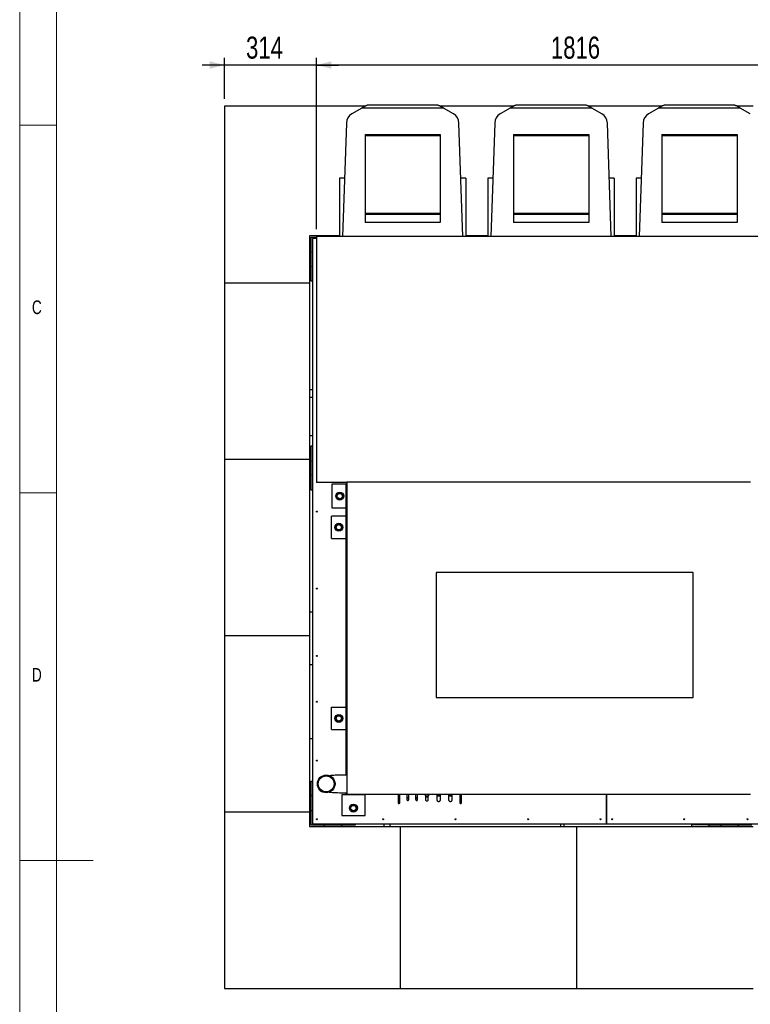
# Model space of a CAD drawing. Header units: millimetres. Extents: x 5 to 589, y 5 to 415.
# Tile 12 of 46: x 5 to 104, y 190 to 324. Entities that reach past the tile are written whole.
import ezdxf

# ---------------------------------------------------------------- set-up
doc = ezdxf.new("R2010")
doc.units = ezdxf.units.MM
doc.layers.add('COTES', color=1, linetype='Continuous')
doc.layers.add('NOTES', color=6, linetype='Continuous')
doc.layers.add('TRAIT-FORT', color=4, linetype='Continuous', lineweight=25)
doc.styles.add('SLDTEXTSTYLE0', font='TXT', dxfattribs={"width": 0.75})
doc.dimstyles.new('SLDDIMSTYLE0', dxfattribs={"dimtxt": 3, "dimasz": 2, "dimexe": 0, "dimexo": 0.0625, "dimgap": 0.75, "dimtad": 1, "dimdec": 0, "dimlfac": 25, "dimrnd": 1e-09, "dimzin": 12, "dimdsep": 46, "dimtxsty": 'SLDTEXTSTYLE0', "dimsah": 1, "dimcen": 0.09, "dimadec": 0, "dimazin": 3, "dimtfac": 1, "dimtdec": 0, "dimtofl": 0, "dimtmove": 0, "dimatfit": 3, "dimfxl": 1, "dimfrac": 2, "dimtolj": 1, "dimtzin": 12, "dimarcsym": 0})
doc.dimstyles.new('SLDDIMSTYLE1', dxfattribs={"dimtxt": 3, "dimasz": 2, "dimexe": 0, "dimexo": 0.0625, "dimgap": 0.75, "dimtad": 1, "dimdec": 0, "dimlfac": 25, "dimrnd": 1e-09, "dimzin": 12, "dimdsep": 46, "dimtxsty": 'SLDTEXTSTYLE0', "dimsah": 1, "dimcen": 0.09, "dimadec": 0, "dimazin": 3, "dimtfac": 1, "dimtdec": 0, "dimtmove": 0, "dimatfit": 0, "dimfxl": 1, "dimfrac": 2, "dimtolj": 1, "dimtzin": 12, "dimarcsym": 0})

# ---------------------------------------------------------------- blocks, each defined once
blk = doc.blocks.new('_D_4')
at = {"layer": 'COTES', "color": 1, "transparency": 16777216}
for p, q in [((45.41, 295.88), (45.41, 319.2)), ((118.07, 295.88), (118.07, 319.2)), ((118.07, 318.2), (45.41, 318.2))]:
    blk.add_line(p, q, dxfattribs=at)
for points in [[(45.41, 318.2), (47.41, 317.7), (47.41, 318.7)], [(118.07, 318.2), (116.07, 318.7), (116.07, 317.7)]]:
    blk.add_solid(points, dxfattribs=at)
at = {"layer": 'COTES', "color": 1, "transparency": 16777216, "insert": (77.31, 322.07), "char_height": 3, "attachment_point": 1, "style": 'SLDTEXTSTYLE0'}
blk.add_mtext('1816', dxfattribs=at)
blk = doc.blocks.new('_D_5')
at = {"layer": 'COTES', "color": 1, "transparency": 16777216}
for p, q in [((32.86, 313.58), (32.86, 319.2)), ((45.41, 295.88), (45.41, 319.2)), ((32.86, 318.2), (29.86, 318.2)), ((45.41, 318.2), (32.86, 318.2)), ((45.41, 318.2), (48.41, 318.2))]:
    blk.add_line(p, q, dxfattribs=at)
for points in [[(32.86, 318.2), (30.86, 318.7), (30.86, 317.7)], [(45.41, 318.2), (47.41, 317.7), (47.41, 318.7)]]:
    blk.add_solid(points, dxfattribs=at)
at = {"layer": 'COTES', "color": 1, "transparency": 16777216, "insert": (35.81, 322.07), "char_height": 3, "attachment_point": 1, "style": 'SLDTEXTSTYLE0'}
blk.add_mtext('314', dxfattribs=at)

msp = doc.modelspace()

# ---------------------------------------------------------------- linework, layer by layer
at = {"color": 7, "linetype": 'Continuous', "lineweight": 18}
for p, q in [((5, 415), (5, 5)), ((10, 410), (10, 10)), ((5, 310), (10, 310)), ((10, 260), (5, 260)), ((5, 210), (15, 210))]:
    msp.add_line(p, q, dxfattribs=at)
at = {"layer": 'TRAIT-FORT', "color": 4, "linetype": 'Continuous', "lineweight": 25}
for p, q in [((32.859, 312.582), (32.859, 288.582)), ((52.01, 312.582), (32.859, 312.582)), ((51.568, 312.326), (50.209, 311.541)), ((52.112, 312.64), (51.568, 312.326)), ((62.694, 312.326), (51.568, 312.326)), ((61.895, 312.726), (52.367, 312.726)), ((61.81, 312.732), (52.452, 312.732)), ((62.694, 312.326), (62.15, 312.64)), ((72.21, 312.582), (62.252, 312.582)), ((64.053, 311.541), (62.694, 312.326)), ((71.768, 312.326), (70.409, 311.541)), ((72.312, 312.64), (71.768, 312.326)), ((82.894, 312.326), (71.768, 312.326)), ((82.095, 312.726), (72.567, 312.726)), ((82.01, 312.732), (72.652, 312.732)), ((82.894, 312.326), (82.35, 312.64)), ((92.41, 312.582), (82.452, 312.582)), ((84.253, 311.541), (82.894, 312.326)), ((91.968, 312.326), (90.609, 311.541)), ((92.512, 312.64), (91.968, 312.326)), ((103.094, 312.326), (91.968, 312.326)), ((102.295, 312.726), (92.767, 312.726)), ((102.21, 312.732), (92.852, 312.732)), ((103.094, 312.326), (102.55, 312.64)), ((104.859, 312.582), (102.652, 312.582)), ((104.453, 311.541), (103.094, 312.326)), ((49.47, 310.311), (48.934, 294.882)), ((65.328, 294.882), (64.792, 310.311)), ((69.67, 310.311), (69.134, 294.882)), ((85.528, 294.882), (84.992, 310.311)), ((89.87, 310.311), (89.334, 294.882)), ((52.011, 308.727), (62.25, 308.727)), ((52.011, 308.727), (52.011, 308.567)), ((62.25, 308.567), (52.011, 308.567)), ((52.011, 308.567), (52.011, 298)), ((62.25, 308.727), (62.25, 308.567)), ((62.25, 308.567), (62.25, 298)), ((72.211, 308.727), (82.45, 308.727)), ((72.211, 308.727), (72.211, 308.567)), ((82.45, 308.567), (72.211, 308.567)), ((72.211, 308.567), (72.211, 298)), ((82.45, 308.727), (82.45, 308.567)), ((82.45, 308.567), (82.45, 298)), ((92.411, 308.727), (102.65, 308.727)), ((92.411, 308.727), (92.411, 308.567)), ((102.65, 308.567), (92.411, 308.567)), ((92.411, 308.567), (92.411, 298)), ((102.65, 308.727), (102.65, 308.567)), ((102.65, 308.567), (102.65, 298)), ((49.21, 302.824), (48.531, 302.824)), ((48.531, 302.824), (48.531, 294.882)), ((65.731, 302.824), (65.052, 302.824)), ((65.731, 302.824), (65.731, 294.882)), ((69.41, 302.824), (68.731, 302.824)), ((68.731, 302.824), (68.731, 294.882)), ((85.931, 302.824), (85.252, 302.824)), ((85.931, 302.824), (85.931, 294.882)), ((89.61, 302.824), (88.931, 302.824)), ((88.931, 302.824), (88.931, 294.882)), ((62.25, 298), (52.011, 298)), ((52.011, 298), (52.011, 297.886)), ((62.25, 297.886), (52.011, 297.886)), ((52.011, 297.886), (52.011, 296.794)), ((62.25, 298), (62.25, 297.886)), ((62.25, 297.886), (62.25, 296.794)), ((82.45, 298), (72.211, 298)), ((72.211, 298), (72.211, 297.886)), ((82.45, 297.886), (72.211, 297.886)), ((72.211, 297.886), (72.211, 296.794)), ((82.45, 298), (82.45, 297.886)), ((82.45, 297.886), (82.45, 296.794)), ((102.65, 298), (92.411, 298)), ((92.411, 298), (92.411, 297.886)), ((102.65, 297.886), (92.411, 297.886)), ((92.411, 297.886), (92.411, 296.794)), ((102.65, 298), (102.65, 297.886)), ((102.65, 297.886), (102.65, 296.794)), ((62.25, 296.794), (52.011, 296.794)), ((82.45, 296.794), (72.211, 296.794)), ((102.65, 296.794), (92.411, 296.794)), ((44.459, 294.982), (44.459, 288.582)), ((48.531, 294.982), (44.459, 294.982)), ((44.659, 288.782), (44.659, 294.782)), ((44.659, 294.782), (45.402, 294.782)), ((45.402, 294.818), (45.402, 261.386)), ((45.402, 294.818), (45.415, 294.818)), ((45.415, 294.882), (45.415, 261.44)), ((118.069, 294.882), (45.415, 294.882)), ((48.078, 294.954), (48.078, 294.982)), ((68.731, 294.982), (65.731, 294.982)), ((88.931, 294.982), (85.931, 294.982)), ((45.402, 294.582), (44.859, 294.582)), ((44.859, 294.582), (44.859, 214.982)), ((32.859, 288.582), (44.459, 288.582)), ((32.859, 288.582), (32.859, 264.582)), ((44.459, 288.582), (44.459, 264.582)), ((44.859, 288.782), (44.659, 288.782)), ((44.859, 274), (44.459, 274)), ((44.459, 273), (44.859, 273)), ((44.459, 267.782), (44.859, 267.782)), ((44.659, 266.382), (44.859, 266.382)), ((44.659, 260.382), (44.659, 266.382)), ((32.859, 264.582), (44.459, 264.582)), ((32.859, 264.582), (32.859, 240.582)), ((44.459, 264.582), (44.459, 240.582)), ((49.549, 261.386), (45.402, 261.386)), ((45.415, 261.44), (49.549, 261.44)), ((49.549, 261.44), (49.549, 218.999)), ((104.472, 261.44), (49.549, 261.44)), ((44.859, 260.382), (44.659, 260.382)), ((47.504, 261.171), (47.504, 257.971)), ((49.462, 261.171), (47.504, 261.171)), ((49.462, 260.98), (49.462, 261.171)), ((49.462, 221.599), (49.462, 260.98)), ((49.462, 260.98), (49.549, 260.98)), ((47.504, 257.971), (49.462, 257.971)), ((47.432, 253.793), (47.432, 256.825)), ((49.462, 256.825), (47.432, 256.825)), ((47.432, 253.793), (49.462, 253.793)), ((96.69, 249.161), (61.69, 249.161)), ((61.69, 249.161), (61.69, 232.161)), ((96.69, 232.161), (96.69, 249.161)), ((44.859, 243.782), (44.459, 243.782)), ((32.859, 240.582), (44.459, 240.582)), ((32.859, 240.582), (32.859, 216.582)), ((44.459, 240.582), (44.459, 216.582)), ((44.859, 236.582), (44.459, 236.582)), ((61.69, 232.161), (96.69, 232.161)), ((47.432, 227.787), (47.432, 230.82)), ((47.432, 230.82), (49.462, 230.82)), ((47.432, 227.787), (49.462, 227.787)), ((44.459, 226.582), (44.859, 226.582)), ((47.341, 221.525), (47.184, 221.508)), ((47.523, 221.543), (47.341, 221.525)), ((47.588, 221.548), (47.523, 221.543)), ((47.772, 221.563), (47.588, 221.548)), ((47.958, 221.575), (47.772, 221.563)), ((48.145, 221.585), (47.958, 221.575)), ((48.206, 221.588), (48.145, 221.585)), ((48.394, 221.594), (48.206, 221.588)), ((48.583, 221.599), (48.394, 221.594)), ((48.647, 221.6), (48.583, 221.599)), ((48.647, 221.599), (48.647, 221.6)), ((49.549, 221.599), (48.647, 221.599)), ((44.659, 214.782), (44.659, 220.782)), ((44.659, 220.782), (44.859, 220.782)), ((45.931, 219.499), (45.931, 219.4)), ((45.931, 219.4), (45.931, 219.498)), ((45.931, 219.4), (45.931, 219.498)), ((45.931, 219.4), (45.932, 219.4)), ((45.931, 219.4), (45.931, 219.4)), ((45.931, 219.4), (45.931, 219.4)), ((45.932, 219.4), (45.932, 219.498)), ((45.932, 219.4), (45.932, 219.498)), ((45.932, 219.4), (45.932, 219.4)), ((45.932, 219.4), (45.933, 219.4)), ((45.932, 219.4), (45.932, 219.4)), ((45.933, 219.4), (45.933, 219.497)), ((45.933, 219.4), (45.933, 219.496)), ((45.933, 219.4), (45.934, 219.4)), ((45.933, 219.4), (45.933, 219.4)), ((45.934, 219.4), (45.934, 219.496)), ((45.934, 219.4), (45.935, 219.4)), ((45.935, 219.399), (45.935, 219.495)), ((45.935, 219.4), (45.935, 219.495)), ((45.935, 219.399), (45.935, 219.495)), ((45.935, 219.4), (45.935, 219.399)), ((45.935, 219.399), (45.936, 219.399)), ((45.935, 219.399), (45.935, 219.399)), ((45.936, 219.399), (45.936, 219.494)), ((45.936, 219.399), (45.936, 219.494)), ((45.936, 219.399), (45.937, 219.399)), ((45.936, 219.399), (45.936, 219.399)), ((45.937, 219.399), (45.937, 219.493)), ((45.937, 219.399), (45.937, 219.399)), ((45.937, 219.399), (45.938, 219.399)), ((45.938, 219.399), (45.938, 219.492)), ((45.938, 219.399), (45.938, 219.492)), ((45.938, 219.399), (45.939, 219.399)), ((45.938, 219.399), (45.938, 219.399)), ((45.939, 219.399), (45.939, 219.492)), ((45.939, 219.399), (45.939, 219.491)), ((45.939, 219.399), (45.94, 219.399)), ((45.939, 219.399), (45.939, 219.399)), ((45.94, 219.399), (45.94, 219.49)), ((45.94, 219.399), (45.941, 219.399)), ((45.94, 219.399), (45.94, 219.399)), ((45.941, 219.399), (45.941, 219.49)), ((45.941, 219.399), (45.942, 219.398)), ((45.942, 219.398), (45.942, 219.489)), ((45.942, 219.398), (45.942, 219.489)), ((45.942, 219.398), (45.943, 219.398)), ((45.942, 219.398), (45.942, 219.398)), ((45.943, 219.398), (45.943, 219.488)), ((45.943, 219.398), (45.943, 219.488)), ((45.943, 219.398), (45.944, 219.398)), ((45.943, 219.398), (45.943, 219.398)), ((45.944, 219.398), (45.944, 219.487)), ((45.944, 219.398), (45.945, 219.398)), ((45.945, 219.398), (45.945, 219.486)), ((45.945, 219.398), (45.945, 219.486)), ((45.945, 219.398), (45.946, 219.398)), ((45.945, 219.398), (45.945, 219.398)), ((45.946, 219.398), (45.946, 219.485)), ((45.946, 219.398), (45.947, 219.398)), ((45.947, 219.398), (45.947, 219.485)), ((45.947, 219.398), (45.947, 219.484)), ((45.947, 219.398), (45.948, 219.398)), ((45.947, 219.398), (45.947, 219.398)), ((45.948, 219.398), (45.948, 219.484)), ((45.948, 219.398), (45.949, 219.397)), ((45.949, 219.483), (45.949, 219.397)), ((45.949, 219.397), (45.95, 219.397)), ((45.95, 219.482), (45.95, 219.397)), ((45.95, 219.482), (45.95, 219.397)), ((45.95, 219.397), (45.951, 219.397)), ((45.95, 219.397), (45.95, 219.397)), ((45.951, 219.481), (45.951, 219.397)), ((45.951, 219.397), (45.952, 219.397)), ((45.952, 219.481), (45.952, 219.397)), ((45.952, 219.48), (45.952, 219.397)), ((45.952, 219.397), (45.953, 219.397)), ((45.952, 219.397), (45.952, 219.397)), ((45.953, 219.397), (45.954, 219.397)), ((45.954, 219.479), (45.954, 219.397)), ((45.954, 219.397), (45.955, 219.397)), ((45.955, 219.478), (45.955, 219.397)), ((45.955, 219.477), (45.955, 219.397)), ((45.955, 219.397), (45.956, 219.396)), ((45.955, 219.397), (45.955, 219.397)), ((45.956, 219.477), (45.956, 219.396)), ((45.956, 219.396), (45.957, 219.396)), ((45.957, 219.396), (45.958, 219.396)), ((45.958, 219.475), (45.958, 219.396)), ((45.958, 219.396), (45.959, 219.396)), ((45.959, 219.475), (45.959, 219.396)), ((45.959, 219.474), (45.959, 219.396)), ((45.959, 219.396), (45.96, 219.396)), ((45.959, 219.396), (45.959, 219.396)), ((45.96, 219.396), (45.961, 219.396)), ((45.961, 219.473), (45.961, 219.396)), ((45.961, 219.396), (45.962, 219.396)), ((45.962, 219.472), (45.962, 219.396)), ((45.962, 219.396), (45.963, 219.396)), ((45.963, 219.471), (45.963, 219.395)), ((45.963, 219.471), (45.963, 219.396)), ((45.963, 219.396), (45.963, 219.395)), ((45.963, 219.395), (45.964, 219.395)), ((45.964, 219.395), (45.965, 219.395)), ((45.965, 219.469), (45.965, 219.395)), ((45.965, 219.395), (45.966, 219.395)), ((45.966, 219.469), (45.966, 219.395)), ((45.966, 219.395), (45.967, 219.395)), ((45.967, 219.468), (45.967, 219.395)), ((45.967, 219.395), (45.968, 219.395)), ((45.968, 219.467), (45.968, 219.395)), ((45.968, 219.395), (45.969, 219.395)), ((45.969, 219.467), (45.969, 219.395)), ((45.969, 219.466), (45.969, 219.395)), ((45.969, 219.395), (45.97, 219.394)), ((45.969, 219.395), (45.969, 219.395)), ((45.97, 219.465), (45.97, 219.394)), ((45.97, 219.394), (45.971, 219.394)), ((45.971, 219.465), (45.971, 219.394)), ((45.971, 219.394), (45.972, 219.394)), ((45.971, 219.394), (45.971, 219.394)), ((45.972, 219.394), (45.973, 219.394)), ((45.973, 219.463), (45.973, 219.394)), ((45.973, 219.394), (45.974, 219.394)), ((45.974, 219.463), (45.974, 219.394)), ((45.974, 219.394), (45.975, 219.394)), ((45.975, 219.462), (45.975, 219.394)), ((45.975, 219.461), (45.975, 219.394)), ((45.975, 219.394), (45.976, 219.394)), ((45.975, 219.394), (45.975, 219.394)), ((45.976, 219.46), (45.976, 219.394)), ((45.976, 219.394), (45.977, 219.393)), ((45.977, 219.46), (45.977, 219.393)), ((45.977, 219.393), (45.978, 219.393)), ((45.978, 219.459), (45.978, 219.393)), ((45.978, 219.393), (46.079, 219.38)), ((46.079, 219.38), (46.094, 219.378)), ((47.128, 219.271), (47.298, 219.257)), ((47.298, 219.257), (47.585, 219.238)), ((47.585, 219.238), (47.873, 219.223)), ((47.873, 219.223), (47.967, 219.219)), ((47.967, 219.219), (48.257, 219.209)), ((48.257, 219.209), (48.548, 219.202)), ((48.548, 219.202), (48.647, 219.201)), ((48.647, 219.201), (49.549, 219.201)), ((48.841, 218.904), (48.841, 216.086)), ((52.041, 218.904), (48.841, 218.904)), ((49.462, 218.999), (49.462, 219.201)), ((49.549, 218.999), (49.462, 218.999)), ((49.549, 218.999), (104.472, 218.999)), ((52.041, 216.086), (52.041, 218.904)), ((56.501, 218.999), (56.501, 218.122)), ((56.755, 218.122), (56.755, 218.999)), ((57.7, 218.999), (57.7, 218.522)), ((57.7, 218.522), (57.7, 218.268)), ((57.7, 218.522), (57.827, 218.522)), ((57.827, 218.522), (57.954, 218.522)), ((57.954, 218.522), (57.954, 218.999)), ((57.954, 218.268), (57.954, 218.522)), ((58.9, 218.999), (58.9, 218.522)), ((58.9, 218.522), (58.9, 218.268)), ((58.9, 218.522), (59.154, 218.522)), ((59.154, 218.522), (59.154, 218.999)), ((59.154, 218.268), (59.154, 218.522)), ((60.173, 218.999), (60.173, 218.849)), ((60.173, 218.849), (60.237, 218.649)), ((60.427, 218.849), (60.173, 218.849)), ((60.237, 218.649), (60.237, 218.268)), ((60.237, 218.649), (60.427, 218.649)), ((60.681, 218.849), (60.427, 218.849)), ((60.427, 218.649), (60.618, 218.649)), ((60.618, 218.649), (60.681, 218.849)), ((60.618, 218.268), (60.618, 218.649)), ((60.681, 218.849), (60.681, 218.999)), ((61.773, 218.999), (61.773, 218.776)), ((61.773, 218.777), (61.773, 218.268)), ((61.773, 218.776), (62.027, 218.776)), ((62.027, 218.776), (62.281, 218.776)), ((62.281, 218.776), (62.281, 218.999)), ((62.281, 218.268), (62.281, 218.776)), ((63.373, 218.999), (63.373, 218.776)), ((63.373, 218.777), (63.373, 218.268)), ((63.373, 218.776), (63.627, 218.776)), ((63.627, 218.776), (63.881, 218.776)), ((63.881, 218.776), (63.881, 218.999)), ((63.881, 218.268), (63.881, 218.776)), ((64.9, 218.999), (64.9, 218.122)), ((65.154, 218.122), (65.154, 218.999)), ((84.859, 218.999), (84.859, 214.982)), ((84.859, 214.982), (84.859, 218.999)), ((56.501, 218.122), (56.501, 217.868)), ((56.501, 218.122), (56.755, 218.122)), ((56.755, 217.868), (56.755, 218.122)), ((64.9, 218.122), (64.9, 217.868)), ((64.9, 218.122), (65.027, 218.122)), ((65.027, 218.122), (65.154, 218.122)), ((65.154, 217.868), (65.154, 218.122)), ((32.859, 216.582), (44.459, 216.582)), ((32.859, 216.582), (32.859, 192.582)), ((44.459, 216.582), (44.459, 214.582)), ((48.841, 216.086), (52.041, 216.086)), ((44.459, 214.582), (56.859, 214.582)), ((50.659, 214.782), (44.659, 214.782)), ((44.859, 214.982), (84.859, 214.982)), ((46.459, 214.782), (46.459, 214.582)), ((48.859, 214.582), (48.859, 214.782)), ((50.659, 214.982), (50.659, 214.782)), ((54.556, 214.982), (54.556, 214.582)), ((55.408, 214.582), (55.408, 214.982)), ((56.859, 192.582), (56.859, 214.582)), ((56.859, 214.582), (80.859, 214.582)), ((78.605, 214.982), (78.605, 214.582)), ((79.113, 214.582), (79.113, 214.982)), ((80.859, 192.582), (80.859, 214.582)), ((80.859, 214.582), (104.859, 214.582)), ((84.859, 214.982), (128.459, 214.982)), ((84.859, 214.982), (84.859, 214.982)), ((96.459, 214.982), (96.459, 214.869)), ((96.459, 214.869), (96.459, 214.582)), ((96.459, 214.869), (97.659, 214.869)), ((97.659, 214.869), (98.659, 214.869)), ((98.659, 214.782), (98.659, 214.982)), ((104.659, 214.782), (98.659, 214.782)), ((98.859, 214.582), (98.859, 214.782)), ((100.459, 214.782), (100.459, 214.582)), ((102.859, 214.582), (102.859, 214.782)), ((32.859, 192.582), (56.859, 192.582)), ((56.859, 192.582), (80.859, 192.582)), ((80.859, 192.582), (104.859, 192.582))]:
    msp.add_line(p, q, dxfattribs=at)
for centre, radius in [((48.562, 259.558), 0.54), ((48.562, 259.558), 0.361), ((45.459, 257.44), 0.068), ((48.442, 255.31), 0.54), ((48.442, 255.31), 0.361), ((45.459, 246.982), 0.068), ((45.459, 237.815), 0.068), ((45.459, 231.582), 0.068), ((48.442, 229.31), 0.54), ((48.442, 229.31), 0.361), ((45.459, 223.582), 0.068), ((46.723, 220.4), 1.2), ((46.723, 220.4), 1.08), ((50.426, 217.11), 0.54), ((50.426, 217.11), 0.361), ((45.459, 215.582), 0.068), ((54.471, 215.582), 0.068), ((64.334, 215.582), 0.068), ((74.197, 215.582), 0.068), ((84.059, 215.582), 0.068), ((85.659, 215.582), 0.068), ((95.459, 215.582), 0.068), ((104.059, 215.582), 0.068)]:
    msp.add_circle(centre, radius, dxfattribs=at)
for centre, radius, start, end in [((52.452, 312.052), 0.68, 90, 97.15807), ((61.81, 312.052), 0.68, 82.84193, 90), ((72.652, 312.052), 0.68, 90, 97.15807), ((82.01, 312.052), 0.68, 82.84193, 90), ((92.852, 312.052), 0.68, 90, 97.15807), ((102.21, 312.052), 0.68, 82.84193, 90), ((50.863, 310.311), 1.393, 118.02652, 180), ((63.398, 310.311), 1.393, 0, 61.97348), ((71.063, 310.311), 1.393, 118.02652, 180), ((83.598, 310.311), 1.393, 360, 61.97348), ((91.263, 310.311), 1.393, 118.02652, 180), ((47.659, 291.782), 3.2, 75.62904, 104.37096), ((47.659, 291.782), 3.16, 78.80474, 101.19526), ((45.459, 293.982), 0.068, 147.81619, 212.18381), ((47.659, 291.782), 3.16, 161.68935, 198.31065), ((45.459, 286.282), 0.068, 147.81619, 212.18381), ((45.459, 278.582), 0.068, 147.81619, 212.18381), ((45.459, 272.082), 0.068, 147.81619, 212.18381), ((45.459, 265.582), 0.068, 147.81619, 212.18381), ((47.659, 263.382), 3.16, 161.68935, 198.31065), ((47.659, 217.782), 3.2, 159.63587, 200.36413), ((47.659, 217.782), 3.16, 161.68935, 198.31065)]:
    msp.add_arc(centre, radius, start, end, dxfattribs=at)
for points, knots in [([(52.367, 312.726), (52.365, 312.726), (52.356, 312.725), (52.302, 312.716), (52.217, 312.694), (52.147, 312.658), (52.112, 312.64)], [0, 0, 0, 0, 0.0667211, 0.2322057, 0.6108623, 1, 1, 1, 1]), ([(62.15, 312.64), (62.113, 312.659), (62.038, 312.697), (61.953, 312.718), (61.907, 312.725), (61.897, 312.726), (61.895, 312.726), (61.895, 312.726)], [0, 0, 0, 0, 0.4076465, 0.8141196, 0.9175656, 0.9839012, 1, 1, 1, 1]), ([(72.567, 312.726), (72.565, 312.726), (72.556, 312.725), (72.502, 312.716), (72.417, 312.694), (72.347, 312.658), (72.312, 312.64)], [0, 0, 0, 0, 0.06672108, 0.23220571, 0.61086235, 1, 1, 1, 1]), ([(82.35, 312.64), (82.313, 312.659), (82.238, 312.697), (82.153, 312.718), (82.107, 312.725), (82.097, 312.726), (82.095, 312.726), (82.095, 312.726)], [0, 0, 0, 0, 0.4076465, 0.8141196, 0.9175656, 0.9839012, 1, 1, 1, 1]), ([(92.767, 312.726), (92.765, 312.726), (92.756, 312.725), (92.702, 312.716), (92.617, 312.694), (92.547, 312.658), (92.512, 312.64)], [0, 0, 0, 0, 0.0667211, 0.2322057, 0.6108623, 1, 1, 1, 1]), ([(102.55, 312.64), (102.513, 312.659), (102.438, 312.697), (102.353, 312.718), (102.307, 312.725), (102.297, 312.726), (102.295, 312.726), (102.295, 312.726)], [0, 0, 0, 0, 0.4076465, 0.8141196, 0.9175656, 0.9839012, 1, 1, 1, 1]), ([(48.183, 259.78), (48.232, 259.808), (48.312, 259.854), (48.429, 259.92), (48.507, 259.964), (48.552, 259.99), (48.565, 259.997)], [0, 0, 0, 0, 0.3862435, 0.6384308, 0.8974327, 1, 1, 1, 1]), ([(48.943, 259.775), (48.91, 259.794), (48.844, 259.833), (48.745, 259.891), (48.651, 259.946), (48.594, 259.98), (48.565, 259.997)], [0, 0, 0, 0, 0.2646059, 0.5349496, 0.7653441, 1, 1, 1, 1]), ([(48.18, 259.341), (48.181, 259.38), (48.181, 259.457), (48.182, 259.571), (48.183, 259.68), (48.183, 259.747), (48.183, 259.78)], [0, 0, 0, 0, 0.2646059, 0.5349496, 0.7653441, 1, 1, 1, 1]), ([(48.18, 259.341), (48.213, 259.322), (48.28, 259.283), (48.378, 259.226), (48.472, 259.17), (48.53, 259.137), (48.559, 259.12)], [0, 0, 0, 0, 0.26460585, 0.53494964, 0.7653441, 1, 1, 1, 1]), ([(48.559, 259.12), (48.607, 259.147), (48.688, 259.193), (48.804, 259.259), (48.883, 259.304), (48.927, 259.329), (48.94, 259.336)], [0, 0, 0, 0, 0.3862435, 0.6384308, 0.8974327, 1, 1, 1, 1]), ([(48.943, 259.775), (48.943, 259.737), (48.942, 259.66), (48.942, 259.546), (48.941, 259.437), (48.94, 259.37), (48.94, 259.336)], [0, 0, 0, 0, 0.2646059, 0.5349496, 0.7653441, 1, 1, 1, 1]), ([(48.06, 255.093), (48.061, 255.132), (48.061, 255.209), (48.062, 255.323), (48.063, 255.432), (48.063, 255.499), (48.063, 255.532)], [0, 0, 0, 0, 0.2646059, 0.5349496, 0.7653441, 1, 1, 1, 1]), ([(48.06, 255.093), (48.093, 255.074), (48.16, 255.035), (48.258, 254.978), (48.352, 254.922), (48.41, 254.889), (48.439, 254.872)], [0, 0, 0, 0, 0.26460585, 0.53494964, 0.7653441, 1, 1, 1, 1]), ([(48.063, 255.532), (48.112, 255.56), (48.192, 255.606), (48.309, 255.672), (48.387, 255.716), (48.432, 255.742), (48.445, 255.749)], [0, 0, 0, 0, 0.3862435, 0.6384308, 0.8974327, 1, 1, 1, 1]), ([(48.439, 254.872), (48.487, 254.899), (48.568, 254.945), (48.684, 255.011), (48.763, 255.056), (48.808, 255.081), (48.82, 255.088)], [0, 0, 0, 0, 0.3862435, 0.6384308, 0.8974327, 1, 1, 1, 1]), ([(48.823, 255.527), (48.79, 255.546), (48.724, 255.585), (48.626, 255.643), (48.531, 255.698), (48.474, 255.732), (48.445, 255.749)], [0, 0, 0, 0, 0.2646059, 0.5349496, 0.7653441, 1, 1, 1, 1]), ([(48.823, 255.527), (48.823, 255.489), (48.822, 255.412), (48.822, 255.298), (48.821, 255.189), (48.821, 255.122), (48.82, 255.088)], [0, 0, 0, 0, 0.2646059, 0.5349496, 0.7653441, 1, 1, 1, 1]), ([(48.06, 229.093), (48.061, 229.132), (48.061, 229.209), (48.062, 229.323), (48.063, 229.432), (48.063, 229.499), (48.063, 229.532)], [0, 0, 0, 0, 0.2646059, 0.5349496, 0.7653441, 1, 1, 1, 1]), ([(48.06, 229.093), (48.093, 229.074), (48.16, 229.035), (48.258, 228.978), (48.352, 228.922), (48.41, 228.889), (48.439, 228.872)], [0, 0, 0, 0, 0.26460585, 0.53494964, 0.7653441, 1, 1, 1, 1]), ([(48.063, 229.532), (48.112, 229.56), (48.192, 229.606), (48.309, 229.672), (48.387, 229.716), (48.432, 229.742), (48.445, 229.749)], [0, 0, 0, 0, 0.3862435, 0.6384308, 0.8974327, 1, 1, 1, 1]), ([(48.439, 228.872), (48.487, 228.899), (48.568, 228.945), (48.684, 229.011), (48.763, 229.056), (48.808, 229.081), (48.82, 229.088)], [0, 0, 0, 0, 0.3862435, 0.6384308, 0.8974327, 1, 1, 1, 1]), ([(48.823, 229.527), (48.79, 229.546), (48.724, 229.585), (48.626, 229.643), (48.531, 229.698), (48.474, 229.732), (48.445, 229.749)], [0, 0, 0, 0, 0.2646059, 0.5349496, 0.7653441, 1, 1, 1, 1]), ([(48.823, 229.527), (48.823, 229.489), (48.822, 229.412), (48.822, 229.298), (48.821, 229.189), (48.821, 229.122), (48.82, 229.088)], [0, 0, 0, 0, 0.2646059, 0.5349496, 0.7653441, 1, 1, 1, 1]), ([(57.954, 218.522), (57.954, 218.522), (57.956, 218.522), (57.949, 218.522), (57.929, 218.522), (57.896, 218.522), (57.86, 218.522), (57.823, 218.522), (57.785, 218.522), (57.746, 218.522), (57.718, 218.522), (57.702, 218.522), (57.702, 218.522), (57.702, 218.522)], [0, 0, 0, 0, 0.0037389, 0.1102931, 0.2168473, 0.3234015, 0.4299557, 0.5000465, 0.6066007, 0.7131549, 0.819709, 0.9262632, 1, 1, 1, 1]), ([(59.154, 218.522), (59.154, 218.522), (59.156, 218.522), (59.149, 218.522), (59.129, 218.522), (59.096, 218.522), (59.06, 218.522), (59.023, 218.522), (58.985, 218.522), (58.946, 218.522), (58.918, 218.522), (58.902, 218.522), (58.902, 218.522), (58.902, 218.522)], [0, 0, 0, 0, 0.0037389, 0.1102931, 0.2168473, 0.3234015, 0.4299557, 0.5000465, 0.6066007, 0.7131549, 0.819709, 0.9262632, 1, 1, 1, 1]), ([(60.618, 218.649), (60.618, 218.649), (60.62, 218.649), (60.609, 218.649), (60.579, 218.649), (60.53, 218.649), (60.477, 218.649), (60.42, 218.649), (60.363, 218.649), (60.306, 218.649), (60.263, 218.649), (60.239, 218.649), (60.239, 218.649), (60.239, 218.649)], [0, 0, 0, 0, 0.0038305, 0.1103651, 0.2168997, 0.3234342, 0.4299688, 0.5000467, 0.6065813, 0.7131158, 0.8196504, 0.926185, 1, 1, 1, 1]), ([(62.281, 218.776), (62.281, 218.776), (62.285, 218.776), (62.27, 218.776), (62.23, 218.776), (62.165, 218.776), (62.093, 218.776), (62.018, 218.776), (61.942, 218.776), (61.866, 218.776), (61.809, 218.776), (61.776, 218.776), (61.776, 218.776), (61.776, 218.776)], [0, 0, 0, 0, 0.006894, 0.1127698, 0.2186455, 0.3245212, 0.4303969, 0.5000414, 0.6059171, 0.7117928, 0.8176685, 0.9235443, 1, 1, 1, 1]), ([(63.881, 218.776), (63.881, 218.776), (63.885, 218.776), (63.87, 218.776), (63.83, 218.776), (63.765, 218.776), (63.693, 218.776), (63.618, 218.776), (63.542, 218.776), (63.466, 218.776), (63.409, 218.776), (63.376, 218.776), (63.376, 218.776), (63.376, 218.776)], [0, 0, 0, 0, 0.006894, 0.1127698, 0.2186455, 0.3245212, 0.4303969, 0.5000414, 0.6059171, 0.7117928, 0.8176685, 0.9235443, 1, 1, 1, 1]), ([(50.044, 216.893), (50.045, 216.932), (50.045, 217.009), (50.046, 217.123), (50.047, 217.232), (50.047, 217.299), (50.047, 217.332)], [0, 0, 0, 0, 0.2646059, 0.5349496, 0.7653441, 1, 1, 1, 1]), ([(50.047, 217.332), (50.096, 217.36), (50.176, 217.406), (50.293, 217.472), (50.371, 217.516), (50.416, 217.542), (50.429, 217.549)], [0, 0, 0, 0, 0.3862435, 0.6384308, 0.8974327, 1, 1, 1, 1]), ([(50.807, 217.327), (50.774, 217.346), (50.708, 217.385), (50.61, 217.443), (50.515, 217.498), (50.458, 217.532), (50.429, 217.549)], [0, 0, 0, 0, 0.2646059, 0.5349496, 0.7653441, 1, 1, 1, 1]), ([(50.807, 217.327), (50.807, 217.289), (50.806, 217.212), (50.806, 217.098), (50.805, 216.989), (50.805, 216.922), (50.804, 216.888)], [0, 0, 0, 0, 0.2646059, 0.5349496, 0.7653441, 1, 1, 1, 1]), ([(56.755, 218.122), (56.755, 218.122), (56.757, 218.122), (56.75, 218.122), (56.729, 218.122), (56.697, 218.122), (56.661, 218.122), (56.623, 218.122), (56.585, 218.122), (56.547, 218.122), (56.519, 218.122), (56.502, 218.122), (56.503, 218.122), (56.503, 218.122)], [0, 0, 0, 0, 0.0037389, 0.1102931, 0.2168473, 0.3234015, 0.4299557, 0.5000465, 0.6066007, 0.7131549, 0.819709, 0.9262632, 1, 1, 1, 1]), ([(56.503, 217.869), (56.502, 217.864), (56.5, 217.845), (56.512, 217.812), (56.537, 217.776), (56.573, 217.751), (56.605, 217.742), (56.624, 217.741), (56.628, 217.741)], [0, 0, 0, 0, 0.0784357, 0.2920884, 0.505741, 0.7193937, 0.9330464, 1, 1, 1, 1]), ([(56.628, 217.741), (56.636, 217.741), (56.645, 217.742), (56.661, 217.745), (56.669, 217.748), (56.684, 217.754), (56.692, 217.758), (56.705, 217.767), (56.712, 217.773), (56.724, 217.784), (56.729, 217.791), (56.738, 217.805), (56.742, 217.812), (56.749, 217.827), (56.751, 217.835), (56.754, 217.852), (56.755, 217.86), (56.755, 217.868)], [0, 0, 0, 0, 0.125, 0.125, 0.25, 0.25, 0.375, 0.375, 0.5, 0.5, 0.625, 0.625, 0.75, 0.75, 0.875, 0.875, 1, 1, 1, 1]), ([(57.702, 218.269), (57.702, 218.264), (57.7, 218.245), (57.712, 218.212), (57.736, 218.176), (57.772, 218.151), (57.804, 218.142), (57.823, 218.141), (57.827, 218.141)], [0, 0, 0, 0, 0.0784357, 0.2920884, 0.505741, 0.7193937, 0.9330464, 1, 1, 1, 1]), ([(57.827, 218.141), (57.836, 218.141), (57.844, 218.142), (57.86, 218.145), (57.868, 218.148), (57.884, 218.154), (57.891, 218.158), (57.905, 218.167), (57.911, 218.173), (57.923, 218.184), (57.928, 218.191), (57.938, 218.205), (57.941, 218.212), (57.948, 218.227), (57.95, 218.235), (57.954, 218.252), (57.954, 218.26), (57.954, 218.268)], [0, 0, 0, 0, 0.125, 0.125, 0.25, 0.25, 0.375, 0.375, 0.5, 0.5, 0.625, 0.625, 0.75, 0.75, 0.875, 0.875, 1, 1, 1, 1]), ([(58.902, 218.269), (58.902, 218.264), (58.9, 218.245), (58.912, 218.212), (58.936, 218.176), (58.972, 218.151), (59.004, 218.142), (59.023, 218.141), (59.027, 218.141)], [0, 0, 0, 0, 0.0784357, 0.2920884, 0.505741, 0.7193937, 0.9330464, 1, 1, 1, 1]), ([(59.027, 218.141), (59.036, 218.141), (59.044, 218.142), (59.06, 218.145), (59.068, 218.148), (59.084, 218.154), (59.091, 218.158), (59.105, 218.167), (59.111, 218.173), (59.123, 218.184), (59.128, 218.191), (59.138, 218.205), (59.141, 218.212), (59.148, 218.227), (59.15, 218.235), (59.154, 218.252), (59.154, 218.26), (59.154, 218.268)], [0, 0, 0, 0, 0.125, 0.125, 0.25, 0.25, 0.375, 0.375, 0.5, 0.5, 0.625, 0.625, 0.75, 0.75, 0.875, 0.875, 1, 1, 1, 1]), ([(60.239, 218.268), (60.239, 218.261), (60.236, 218.232), (60.254, 218.183), (60.291, 218.13), (60.344, 218.093), (60.393, 218.079), (60.421, 218.078), (60.427, 218.078)], [0, 0, 0, 0, 0.074463, 0.28903669, 0.50361038, 0.71818406, 0.93275775, 1, 1, 1, 1]), ([(60.427, 218.078), (60.44, 218.078), (60.452, 218.079), (60.477, 218.084), (60.489, 218.088), (60.512, 218.097), (60.523, 218.103), (60.543, 218.117), (60.553, 218.125), (60.571, 218.142), (60.579, 218.152), (60.593, 218.173), (60.598, 218.184), (60.608, 218.207), (60.612, 218.219), (60.617, 218.243), (60.618, 218.256), (60.618, 218.268)], [0, 0, 0, 0, 0.125, 0.125, 0.25, 0.25, 0.375, 0.375, 0.5, 0.5, 0.625, 0.625, 0.75, 0.75, 0.875, 0.875, 1, 1, 1, 1]), ([(61.777, 218.269), (61.776, 218.259), (61.772, 218.22), (61.796, 218.155), (61.845, 218.084), (61.917, 218.035), (61.981, 218.016), (62.018, 218.015), (62.027, 218.014)], [0, 0, 0, 0, 0.0749132, 0.2893826, 0.5038519, 0.7183212, 0.9327905, 1, 1, 1, 1]), ([(62.027, 218.014), (62.044, 218.014), (62.061, 218.016), (62.085, 218.021), (62.093, 218.023), (62.109, 218.028), (62.117, 218.03), (62.14, 218.04), (62.155, 218.048), (62.182, 218.066), (62.195, 218.077), (62.219, 218.1), (62.229, 218.113), (62.243, 218.134), (62.247, 218.141), (62.255, 218.156), (62.259, 218.163), (62.268, 218.186), (62.273, 218.202), (62.28, 218.235), (62.281, 218.252), (62.281, 218.268)], [0, 0, 0, 0, 0.125, 0.125, 0.1875, 0.1875, 0.25, 0.25, 0.375, 0.375, 0.5, 0.5, 0.625, 0.625, 0.6875, 0.6875, 0.75, 0.75, 0.875, 0.875, 1, 1, 1, 1]), ([(63.377, 218.269), (63.376, 218.259), (63.372, 218.22), (63.396, 218.155), (63.445, 218.084), (63.517, 218.035), (63.581, 218.016), (63.618, 218.015), (63.627, 218.014)], [0, 0, 0, 0, 0.0749132, 0.2893826, 0.5038519, 0.7183212, 0.9327905, 1, 1, 1, 1]), ([(63.627, 218.014), (63.644, 218.014), (63.661, 218.016), (63.685, 218.021), (63.693, 218.023), (63.709, 218.028), (63.717, 218.03), (63.74, 218.04), (63.755, 218.048), (63.782, 218.066), (63.795, 218.077), (63.819, 218.1), (63.829, 218.113), (63.843, 218.134), (63.847, 218.141), (63.855, 218.156), (63.859, 218.163), (63.868, 218.186), (63.873, 218.202), (63.88, 218.235), (63.881, 218.252), (63.881, 218.268)], [0, 0, 0, 0, 0.125, 0.125, 0.1875, 0.1875, 0.25, 0.25, 0.375, 0.375, 0.5, 0.5, 0.625, 0.625, 0.6875, 0.6875, 0.75, 0.75, 0.875, 0.875, 1, 1, 1, 1]), ([(64.902, 217.869), (64.902, 217.864), (64.9, 217.845), (64.912, 217.812), (64.936, 217.776), (64.972, 217.751), (65.004, 217.742), (65.023, 217.741), (65.027, 217.741)], [0, 0, 0, 0, 0.0784357, 0.2920884, 0.505741, 0.7193937, 0.9330464, 1, 1, 1, 1]), ([(65.154, 218.122), (65.154, 218.122), (65.156, 218.122), (65.149, 218.122), (65.129, 218.122), (65.096, 218.122), (65.06, 218.122), (65.023, 218.122), (64.985, 218.122), (64.946, 218.122), (64.918, 218.122), (64.902, 218.122), (64.902, 218.122), (64.902, 218.122)], [0, 0, 0, 0, 0.00373891, 0.1102931, 0.21684729, 0.32340148, 0.42995566, 0.50004648, 0.60660067, 0.71315486, 0.81970904, 0.92626323, 1, 1, 1, 1]), ([(65.027, 217.741), (65.036, 217.741), (65.044, 217.742), (65.06, 217.745), (65.068, 217.748), (65.084, 217.754), (65.091, 217.758), (65.105, 217.767), (65.111, 217.773), (65.123, 217.784), (65.128, 217.791), (65.138, 217.805), (65.141, 217.812), (65.148, 217.827), (65.15, 217.835), (65.154, 217.852), (65.154, 217.86), (65.154, 217.868)], [0, 0, 0, 0, 0.125, 0.125, 0.25, 0.25, 0.375, 0.375, 0.5, 0.5, 0.625, 0.625, 0.75, 0.75, 0.875, 0.875, 1, 1, 1, 1]), ([(50.044, 216.893), (50.077, 216.874), (50.144, 216.835), (50.242, 216.778), (50.336, 216.722), (50.394, 216.689), (50.423, 216.672)], [0, 0, 0, 0, 0.26460585, 0.53494964, 0.7653441, 1, 1, 1, 1]), ([(50.423, 216.672), (50.471, 216.699), (50.552, 216.745), (50.668, 216.811), (50.747, 216.856), (50.792, 216.881), (50.804, 216.888)], [0, 0, 0, 0, 0.3862435, 0.6384308, 0.8974327, 1, 1, 1, 1]), ([(98.659, 214.869), (98.639, 214.869), (98.583, 214.869), (98.461, 214.869), (98.3, 214.869), (98.119, 214.869), (97.947, 214.869), (97.792, 214.869), (97.637, 214.869), (97.458, 214.869), (97.262, 214.869), (97.076, 214.869), (96.908, 214.869), (96.759, 214.869), (96.638, 214.869), (96.544, 214.869), (96.485, 214.869), (96.458, 214.869), (96.462, 214.869), (96.463, 214.869)], [0, 0, 0, 0, 0.0369695, 0.10200188, 0.1689202, 0.23395258, 0.3008709, 0.34391548, 0.3874915, 0.45252388, 0.5194422, 0.58447458, 0.6513929, 0.71642528, 0.78334361, 0.84837599, 0.91529431, 0.98032669, 1, 1, 1, 1])]:
    msp.add_open_spline(points, degree=3, knots=knots, dxfattribs=at)

# ---------------------------------------------------------------- texts
at = {"layer": 'NOTES', "color": 211, "char_height": 1.852, "attachment_point": 1, "style": 'SLDTEXTSTYLE0'}
for s, insert in [('C', (6.667, 286.168)), ('D', (6.667, 236.168))]:
    msp.add_mtext(s, dxfattribs=dict(at, insert=insert))

# ---------------------------------------------------------------- dimensions: what is measured, and where the dimension line sits
at = {"layer": 'COTES', "color": 1}
for base, p1, p2, dimstyle, picture, middle in [((32.859, 318.203), (45.415, 294.882), (32.859, 312.582), 'SLDDIMSTYLE1', '_D_5', (39.137, 318.203)), ((45.415, 318.203), (118.069, 294.882), (45.415, 294.882), 'SLDDIMSTYLE0', '_D_4', (81.742, 318.203))]:
    dim = msp.add_linear_dim(base=base, p1=p1, p2=p2, dimstyle=dimstyle, dxfattribs=at)
    dim.commit()
    dim.dimension.update_dxf_attribs({"geometry": picture, "text_midpoint": middle, "dimtype": 160})

doc.saveas('drawing.dxf')
